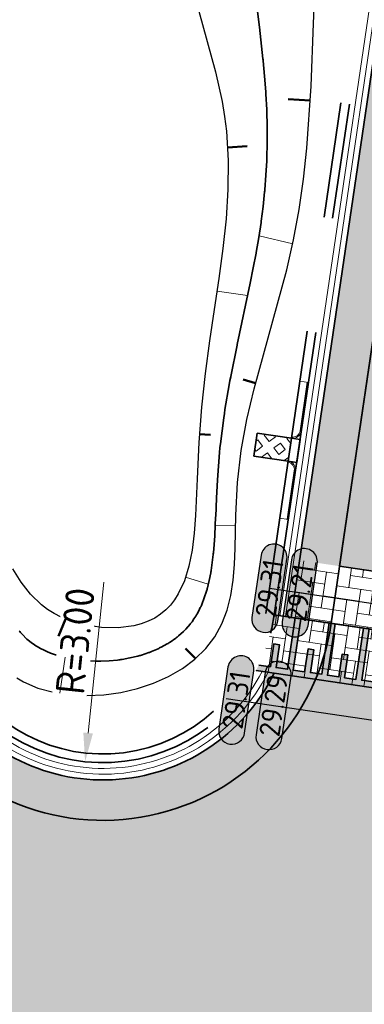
# Model space of a CAD drawing. Header units: metres. Extents: x 199937 to 201628, y 374508 to 375260.
# Tile 124 of 183: x 201254.39 to 201260.37, y 374921.65 to 374938.72. Entities that reach past the tile are written whole.
import ezdxf
from ezdxf.enums import TextEntityAlignment as Align

# ---------------------------------------------------------------- set-up
doc = ezdxf.new("R2010")
doc.units = ezdxf.units.M
doc.linetypes.add('VH-TROTTOIRBAND_130-150', pattern=[15, 5, -2, 2, -2, 2, -2])
for name, color, linetype, lineweight in [('N-WE-GW-ONTGRAVINGSVAK_BODEM-G', 90, 'Continuous', 35), ('N-WE-GW-TALUDARCERING-S', 90, 'Continuous', 25), ('N-WE-GW-TALUDARCERING_KORT-G', 90, 'Continuous', 50), ('N-WE-GW-TALUDARCERING_LANG-G', 90, 'Continuous', 18), ('N-WE-OG-HOOGTELIJN-G', 7, 'Continuous', 25), ('N-WE-OG-WATER_GREPPEL-G', 160, 'Continuous', 25), ('N-WE-VH-DREMPEL-G', 30, 'Continuous', 35), ('N-WE-VH-DWARSHELLING-S', 7, 'Continuous', 25), ('N-WE-VH-GOOT-G', 170, 'Continuous', 35), ('N-WE-VH-KANTOPSLUITING_TROTTOIRBAND_130 150-G', 210, 'VH-TROTTOIRBAND_130-150', 35), ('N-WE-VH-KANTOPSLUITING_TROTTOIRBAND_130 150_250_EINDBAND-S', 210, 'Continuous', 25), ('N-WE-VH-KANTOPSLUITING_TROTTOIRBAND_130 150_250_INRITVERLOOPBAND-G', 210, 'VH-TROTTOIRBAND_130-150', 35), ('N-WE-VH-KANTOPSLUITING_TROTTOIRBAND_130 150_250_INRITVERLOOPBAND-S', 210, 'Continuous', 25), ('N-WE-VH-KANTVERHARDING_STREKLAAG-G', 60, 'Continuous', 18), ('N-WE-VH-VERHARDING_BETONSTRAATSTEEN-G', 252, 'Continuous', 35), ('N-WE-VH-VERHARDING_GRASBETONSTEEN-A', 72, 'Continuous', 18), ('N-WE-VH-VERHARDING_GRASBETONSTEEN-G', 70, 'Continuous', 35), ('N-WE-VW-MARKERING-G', 7, 'Continuous', 35), ('N-WE-VW-MARKERING-V', 7, 'Continuous', 18), ('X-XX-AL-HOOGTELABEL-S', 7, 'Continuous', 25), ('X-XX-AL-M-200', 7, 'Continuous', 18)]:
    doc.layers.add(name, color=color, linetype=linetype, lineweight=lineweight)
doc.layers.add('N-WE-VH-VERHARDING_BETONSTRAATSTEEN_HEIDE-A', color=7, linetype='Continuous', lineweight=0, true_color=0x986657)
doc.layers.add('N-WE-VH-VERHARDING_BETONSTRAATSTEEN_ROOD-A', color=7, linetype='Continuous', lineweight=0, true_color=0xa92c0a)
doc.styles.add('NLCS-ISO-ANNOTATIEF-T18', font='NLCS-ISO.ttf', dxfattribs={"height": 1.8})
doc.styles.add('NLCS-ISO-M200-T25', font='NLCS-ISO.ttf', dxfattribs={"height": 0.5})
doc.dimstyles.new('NLCS-M200-T25-PIJL_L2_H1', dxfattribs={"dimscale": 0.2, "dimtxt": 2.5, "dimasz": 2.5, "dimexe": 2, "dimexo": 2, "dimgap": 0.7, "dimtad": 1, "dimzin": 0, "dimdsep": 46, "dimtxsty": 'NLCS-ISO-M200-T25', "dimcen": 0, "dimdle": 2, "dimclrd": 256, "dimclre": 256, "dimclrt": 256, "dimadec": 1, "dimazin": 0, "dimtfac": 1, "dimtdec": 3, "dimtofl": 0, "dimtmove": 0, "dimatfit": 3, "dimfxl": 2, "dimfxlon": 1, "dimtfillclr": 256, "dimtolj": 1, "dimtzin": 0, "dimlwd": -1, "dimlwe": -1, "dimarcsym": 0})
pattern_1 = [(171.61320391, (201260.9057250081, 374935.7586505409), (-0.2383838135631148, -0.1771246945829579), [0.6299999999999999, -0.21]), (81.61320390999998, (201260.8444658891, 374935.3431420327), (-0.2383838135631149, -0.1771246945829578), [0.6299999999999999, -0.21])]

# ---------------------------------------------------------------- blocks, each defined once
blk = doc.blocks.new('*U283')
h = blk.add_hatch(color=253)
h.dxf.hatch_style = 1
edge = h.paths.add_edge_path()
edge.add_line((2.726055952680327, 1.132202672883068), (-2.726055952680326, 1.132202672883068))
edge.add_arc((-2.726055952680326, 0), 1.132202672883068, 90, 270)
edge.add_line((-2.726055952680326, -1.132202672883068), (2.726055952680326, -1.132202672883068))
edge.add_arc((2.726055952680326, 3.697785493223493e-32), 1.132202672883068, 270, 450)
blk.add_lwpolyline([(2.726055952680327, 1.132202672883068), (-2.726055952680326, 1.132202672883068, 0.9999999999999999), (-2.726055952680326, -1.132202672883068), (2.726055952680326, -1.132202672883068, 0.9999999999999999)], format="xyb", close=True)
at = {"style": 'NLCS-ISO-ANNOTATIEF-T18'}
blk.add_attdef('HGT', text='', height=1.8, dxfattribs=at).set_placement((-0.002853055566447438, -0.0004570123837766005), align=Align.MIDDLE_CENTER)
blk = doc.blocks.new('SVH-TROTTOIRBAND EINDBAND_130 150X250_LINKS_L1000_HD-MM')
at = {"linetype": 'Continuous', "lineweight": 0}
blk.add_line((-850, 20), (0, 20), dxfattribs=at)
blk.add_lwpolyline([(-1000, 0), (0, 0), (0, 150), (-1000, 150)], close=True, dxfattribs=at)
for radius in [150, 130]:
    blk.add_arc((-850, 150), radius, 180, 270, dxfattribs=at)
blk = doc.blocks.new('SVH-TROTTOIRBAND EINDBAND_130 150X250_RECHTS_L1000_HD-MM')
at = {"linetype": 'Continuous', "lineweight": 0}
blk.add_line((850, 20), (0, 20), dxfattribs=at)
blk.add_lwpolyline([(0, 0), (1000, 0), (1000, 150), (0, 150)], close=True, dxfattribs=at)
for radius in [150, 130]:
    blk.add_arc((850, 150), radius, 270, 7.016709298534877e-15, dxfattribs=at)
blk = doc.blocks.new('inlaat Carselispad')
at = {"layer": 'N-WE-VH-VERHARDING_GRASBETONSTEEN-A'}
h = blk.add_hatch(dxfattribs=at)
h.set_pattern_fill('AVH-GRASBETONSTEEN_02-SO', color=256, scale=0.2, angle=90, pattern_type=2)
h.set_pattern_definition([(135, (-131.7613803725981, 89.6340235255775), (-0.1979898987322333, -0.1979898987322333), [0.14, -0.14]), (225, (-131.7613803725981, 89.6340235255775), (0.1979898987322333, -0.1979898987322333), [0.14, -0.14]), (135, (-131.860374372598, 89.53502952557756), (-0.1979898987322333, -0.1979898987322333), [0.14, -0.14]), (225, (-131.860374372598, 89.73301752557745), (0.1979898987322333, -0.1979898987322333), [0.14, -0.14])])
h.paths.add_polyline_path([(-0.19999999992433, 0.6000000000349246), (-0.19999999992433, 0), (0.2000000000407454, 0), (0.2000000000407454, 0.6000000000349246)])
at = {"layer": 'N-WE-VH-KANTOPSLUITING_TROTTOIRBAND_130 150_250_INRITVERLOOPBAND-G'}
blk.add_lwpolyline([(0.1999999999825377, 0), (0.1999999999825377, -0.1500000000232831), (-0.2000000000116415, -0.1500000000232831), (-0.1999999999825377, 0)], close=True, dxfattribs=at)
at = {"layer": 'N-WE-VH-VERHARDING_GRASBETONSTEEN-G'}
blk.add_lwpolyline([(0.2000000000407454, 0.6000000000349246), (0.2000000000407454, 0), (-0.19999999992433, 0), (-0.19999999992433, 0.6000000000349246)], close=True, dxfattribs=at)
at = {"layer": 'N-WE-VH-KANTOPSLUITING_TROTTOIRBAND_130 150_250_EINDBAND-S', "xscale": 0.001, "yscale": 0.001, "zscale": 0.001}
for name, p in [('SVH-TROTTOIRBAND EINDBAND_130 150X250_RECHTS_L1000_HD-MM', (-1.199999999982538, -0.1500000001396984)), ('SVH-TROTTOIRBAND EINDBAND_130 150X250_LINKS_L1000_HD-MM', (1.199999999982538, -0.1500000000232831))]:
    blk.add_blockref(name, p, dxfattribs=at)
blk = doc.blocks.new('*U414')
blk.add_solid([(0, 0), (2.100000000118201, 0.25), (4.200000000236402, 0)])
blk = doc.blocks.new('*U415')
blk.add_solid([(0, 0), (0, -0.25), (4.200000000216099, 0)])
blk = doc.blocks.new('*D534')
at = {"layer": 'Defpoints', "color": 0, "transparency": 16777216}
for p in [(201255.651380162, 374928.915179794), (201262.8869849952, 374925.502552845)]:
    blk.add_point(p, dxfattribs=at)
at = {"layer": 'X-XX-AL-M-200', "transparency": 16777216}
blk.add_line((201265.7179153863, 374924.1673625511), (201263.3392102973, 374925.2892636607), dxfattribs=at)
blk.add_solid([(201263.3747584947, 374925.3646345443), (201263.3036621, 374925.213892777), (201262.8869849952, 374925.502552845)], dxfattribs=at)
at = {"layer": 'X-XX-AL-M-200', "transparency": 16777216, "insert": (201264.9210410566, 374924.9744042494), "char_height": 0.5, "attachment_point": 5, "rotation": 334.7493900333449, "style": 'NLCS-ISO-M200-T25', "bg_fill": 3, "box_fill_scale": 1.1, "bg_fill_color": 256, "bg_fill_true_color": 13158600, "bg_fill_transparency": 0}
blk.add_mtext('\\A1;R=8.00', dxfattribs=at)
blk = doc.blocks.new('*D535')
at = {"layer": 'Defpoints', "color": 0, "transparency": 16777216}
blk.add_point((201255.5290197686, 374925.8531640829), dxfattribs=at)
at = {"layer": 'X-XX-AL-M-200', "transparency": 16777216}
blk.add_line((201255.8555475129, 374928.9660854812), (201255.5811807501, 374926.3504358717), dxfattribs=at)
blk.add_solid([(201255.4983021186, 374926.3591293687), (201255.6640593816, 374926.3417423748), (201255.5290197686, 374925.8531640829)], dxfattribs=at)
at = {"layer": 'X-XX-AL-M-200', "transparency": 16777216, "insert": (201255.3565726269, 374927.9475821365), "char_height": 0.5, "attachment_point": 5, "rotation": 84.01189663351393, "style": 'NLCS-ISO-M200-T25', "bg_fill": 3, "box_fill_scale": 1.1, "bg_fill_color": 256, "bg_fill_true_color": 13158600, "bg_fill_transparency": 0}
blk.add_mtext('\\A1;R=3.00', dxfattribs=at)
at = {"layer": 'Defpoints', "color": 0, "transparency": 16777216}
blk.add_point((201255.8419856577, 374928.836794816), dxfattribs=at)
blk = doc.blocks.new('*U899')
at = {"layer": 'N-WE-GW-TALUDARCERING_KORT-G'}
for p, q in [((201257.9976789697, 374936.5006075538), (201258.341923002, 374936.5220694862)), ((201257.5105017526, 374931.5319139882), (201257.7020671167, 374931.5168746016)), ((201255.1909194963, 374928.3269015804), (201255.0671738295, 374928.030040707))]:
    blk.add_line(p, q, dxfattribs=at)
at = {"layer": 'N-WE-GW-TALUDARCERING_LANG-G'}
for p, q in [((201257.8180526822, 374934.0121100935), (201258.3480414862, 374933.9333578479)), ((201257.270187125, 374929.0512614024), (201257.6659499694, 374928.929405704))]:
    blk.add_line(p, q, dxfattribs=at)
blk = doc.blocks.new('*U900')
at = {"layer": 'N-WE-GW-TALUDARCERING_KORT-G'}
for p, q in [((201259.431472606, 374937.3118212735), (201259.0503631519, 374937.3380440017)), ((201258.4874993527, 374932.4171806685), (201258.272204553, 374932.4762764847)), ((201257.4415374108, 374927.6395202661), (201257.2705141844, 374927.816732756))]:
    blk.add_line(p, q, dxfattribs=at)
at = {"layer": 'N-WE-GW-TALUDARCERING_LANG-G'}
for p, q in [((201259.1308524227, 374934.8326542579), (201258.5462824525, 374934.9676126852)), ((201258.138794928, 374929.9488367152), (201257.7869852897, 374929.955728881)), ((201255.0887577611, 374927.0391341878), (201255.1844288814, 374927.6642134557))]:
    blk.add_line(p, q, dxfattribs=at)

msp = doc.modelspace()

# ---------------------------------------------------------------- hatches: boundary and pattern name
at = {"layer": 'N-WE-VH-VERHARDING_BETONSTRAATSTEEN_HEIDE-A', "true_color": 0x986657}
h = msp.add_hatch(dxfattribs=at)
h.set_pattern_fill('AVH-HEI_BSS_KEIFRMT_KEPER-SO', color=25, scale=2, angle=171.61320391, pattern_type=2)
h.set_pattern_definition(pattern_1)
edge = h.paths.add_edge_path()
edge.add_line((201261.5832769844, 374940.3543518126), (201264.8984618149, 374962.8405959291))
edge.add_arc((201233.2737489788, 374966.7698571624), 31.86787655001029, 352.917493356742, 365.2820848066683)
edge.add_line((201265.0062996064, 374969.7035896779), (201264.6519668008, 374972.7267834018))
edge.add_arc((201297.0322288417, 374977.2182758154), 32.69028714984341, 171.8596574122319, 187.8971524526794, ccw=False)
edge.add_line((201264.671322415, 374981.8471643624), (201266.0522237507, 374991.402735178))
edge.add_line((201266.0522237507, 374991.402735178), (201265.3594205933, 374991.5028540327))
edge.add_line((201265.3594205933, 374991.5028540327), (201263.9784473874, 374981.946785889))
edge.add_arc((201297.0322288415, 374977.2182758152), 33.3902871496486, 171.8587859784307, 187.8843771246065)
edge.add_line((201263.9575832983, 374972.6379812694), (201264.3100554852, 374969.6306624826))
edge.add_arc((201233.2737489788, 374966.7698571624), 31.16787655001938, -7.067940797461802, 5.266419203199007, ccw=False)
edge.add_line((201264.2047790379, 374962.9347680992), (201260.8918925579, 374940.4641132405))
edge.add_line((201260.8918925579, 374940.4641132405), (201259.2525504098, 374929.3447791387))
edge.add_line((201259.2525504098, 374929.3447791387), (201259.9450645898, 374929.2426806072))
edge.add_line((201259.9450645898, 374929.2426806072), (201261.5832769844, 374940.3543518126))
h = msp.add_hatch(dxfattribs=at)
h.set_pattern_fill('AVH-HEI_BSS_KEIFRMT_KEPER-SO', color=25, scale=2, angle=171.61320391, pattern_type=2)
h.set_pattern_definition(pattern_1)
h.paths.add_polyline_path([(201263.407635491, 374928.7321879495), (201259.2525504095, 374929.3447791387), (201259.1066953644, 374928.3554731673), (201263.2617804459, 374927.7428819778)])
at = {"layer": 'N-WE-VH-VERHARDING_BETONSTRAATSTEEN_ROOD-A'}
h = msp.add_hatch(dxfattribs=at)
h.set_pattern_fill('AVH-ROO_BSS_KEIFRMT_KEPER-SO', color=36, scale=2, angle=126.61320391, pattern_type=2)
h.set_pattern_definition([(126.61320391, (0, 0), (-0.2938088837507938, 0.04331673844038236), [0.6299999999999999, -0.21]), (36.61320391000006, (-0.3371256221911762, -0.2504921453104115), (-0.2938088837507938, 0.04331673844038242), [0.6299999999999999, -0.21])])
edge = h.paths.add_edge_path()
edge.add_arc((201233.2737489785, 374966.7698571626), 34.66787655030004, 352.8637110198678, 365.3399278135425)
edge.add_line((201267.7911699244, 374969.9962042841), (201267.429405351, 374973.0828064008))
edge.add_arc((201297.0322288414, 374977.2182758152), 29.89028714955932, 171.8634440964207, 187.9526659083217, ccw=False)
edge.add_line((201267.4428305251, 374981.4487336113), (201268.8234363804, 374991.0022597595))
edge.add_line((201268.8234363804, 374991.0022597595), (201266.0522237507, 374991.402735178))
edge.add_line((201266.0522237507, 374991.402735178), (201264.671322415, 374981.8471643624))
edge.add_arc((201297.0322288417, 374977.2182758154), 32.69028714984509, 171.8596574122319, 187.8971524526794)
edge.add_line((201264.6519668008, 374972.7267834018), (201265.0062996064, 374969.7035896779))
edge.add_arc((201233.2737489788, 374966.7698571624), 31.86787655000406, -7.082506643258, 5.282084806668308, ccw=False)
edge.add_line((201264.8984618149, 374962.8405959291), (201261.5832769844, 374940.3543518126))
edge.add_line((201261.5832769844, 374940.3543518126), (201259.9450645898, 374929.2426806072))
edge.add_line((201259.9450645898, 374929.2426806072), (201262.7151213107, 374928.834286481))
edge.add_line((201262.7151213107, 374928.834286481), (201267.6730692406, 374962.4630683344))
h = msp.add_hatch(dxfattribs=at)
h.set_pattern_fill('AVH-ROO_BSS_KEIFRMT_KEPER-SO', color=36, scale=2, angle=171.67, pattern_type=2)
h.set_pattern_definition([(171.67, (201109.114271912, 374903.0265801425), (-0.2382081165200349, -0.1773609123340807), [0.63, -0.21]), (81.66999999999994, (201109.0534247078, 374902.6110111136), (-0.238208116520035, -0.1773609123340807), [0.6299999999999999, -0.21])])
edge = h.paths.add_edge_path()
edge.add_arc((201255.8419856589, 374928.8367948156), 2.99999999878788, 332.1419832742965, 351.613339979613)
edge.add_line((201258.8099046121, 374928.3992367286), (201263.558450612, 374927.6993521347))
edge.add_arc((201255.6513801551, 374928.9151797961), 8.000000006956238, 344.0732082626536, 351.2584014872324, ccw=False)
edge.add_line((201263.3442849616, 374926.7199085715), (201258.4943104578, 374927.4349484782))
h = msp.add_hatch(dxfattribs=at)
h.set_pattern_fill('AVH-ROO_BSS_KEIFRMT_KEPER-SO', color=36, scale=2, angle=29.03117997, pattern_type=2)
h.set_pattern_definition([(29.03117997, (0, 0), (0.08170474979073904, 0.2855246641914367), [0.63, -0.21]), (299.03117997, (-0.2038199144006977, 0.3672294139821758), (0.08170474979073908, 0.2855246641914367), [0.63, -0.21])])
edge = h.paths.add_edge_path()
edge.add_line((201263.0447961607, 374926.7640627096), (201258.8073366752, 374927.3887984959))
edge.add_arc((201255.8419856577, 374928.836794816), 3.29999999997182, 211.7040694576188, 333.9735025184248, ccw=False)
edge.add_line((201253.0344321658, 374927.1025389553), (201252.3157756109, 374928.2659582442))
edge.add_line((201252.3157756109, 374928.2659582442), (201248.7425257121, 374926.0587235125))
edge.add_line((201248.7425257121, 374926.0587235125), (201252.185842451, 374920.4844042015))
edge.add_arc((201251.0798365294, 374919.8012124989), 1.300000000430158, -58.65788527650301, 31.704069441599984, ccw=False)
edge.add_line((201251.756027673, 374918.6909127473), (201254.351608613, 374914.4289922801))
edge.add_line((201254.351608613, 374914.4289922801), (201254.3700697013, 374914.440235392))
edge.add_arc((201257.6469960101, 374909.0595519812), 6.300000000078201, 74.03117997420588, 121.3421147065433, ccw=False)
edge.add_line((201259.3802154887, 374915.1164447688), (201272.7674762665, 374911.2855925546))
edge.add_arc((201271.0342567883, 374905.2286997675), 6.29999999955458, 31.49787584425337, 74.03117997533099, ccw=False)
edge.add_line((201276.406011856, 374908.5202415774), (201279.4654290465, 374903.5273109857))
edge.add_line((201279.4654290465, 374903.5273109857), (201281.4909110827, 374904.7684246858))
edge.add_arc((201283.4520280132, 374905.9700986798), 2.300000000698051, 121.5259274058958, 211.4978758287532, ccw=False)
edge.add_line((201282.2493940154, 374907.9306270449), (201287.1789282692, 374910.9545187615))
edge.add_line((201287.1789282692, 374910.9545187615), (201284.5796624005, 374915.1918299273))
edge.add_arc((201281.2854910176, 374920.56197284), 6.300000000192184, 253.4236169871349, 301.52592738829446, ccw=False)
edge.add_line((201279.4881430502, 374914.5237992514), (201263.5873717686, 374919.2568892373))
edge.add_arc((201264.5288397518, 374922.4197420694), 3.300000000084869, 143.5464036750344, 253.4236169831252, ccw=False)
edge.add_arc((201255.6505560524, 374928.9154058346), 7.700848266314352, 323.9222265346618, 343.7777241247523)
at = {"layer": 'N-WE-VW-MARKERING-V'}
h = msp.add_hatch(color=256, dxfattribs=at)
h.dxf.hatch_style = 1
edge = h.paths.add_edge_path()
edge.add_arc((201255.8419857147, 374928.8367947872), 2.999999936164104, 332.1419832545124, 334.1568324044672)
edge.add_line((201258.5419574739, 374927.5290669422), (201258.7441530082, 374927.4992047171))
edge.add_line((201258.7441530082, 374927.4992047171), (201258.8024785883, 374927.8949295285))
edge.add_line((201258.8024785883, 374927.8949295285), (201258.9014097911, 374927.8803481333))
edge.add_line((201258.9014097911, 374927.8803481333), (201258.8430842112, 374927.4846233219))
edge.add_line((201258.8430842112, 374927.4846233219), (201259.0409466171, 374927.4554605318))
edge.add_line((201259.0409466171, 374927.4554605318), (201259.1721791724, 374928.3458413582))
edge.add_line((201259.1721791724, 374928.3458413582), (201259.2711103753, 374928.3312599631))
edge.add_line((201259.2711103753, 374928.3312599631), (201259.13987782, 374927.4408791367))
edge.add_line((201259.13987782, 374927.4408791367), (201259.337740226, 374927.4117163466))
edge.add_line((201259.337740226, 374927.4117163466), (201259.396065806, 374927.8074411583))
edge.add_line((201259.396065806, 374927.8074411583), (201259.494997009, 374927.7928597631))
edge.add_line((201259.494997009, 374927.7928597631), (201259.4366714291, 374927.3971349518))
edge.add_line((201259.4366714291, 374927.3971349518), (201259.6345338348, 374927.3679721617))
edge.add_line((201259.6345338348, 374927.3679721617), (201259.7657663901, 374928.2583529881))
edge.add_line((201259.7657663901, 374928.2583529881), (201259.8646975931, 374928.2437715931))
edge.add_line((201259.8646975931, 374928.2437715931), (201259.7334650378, 374927.3533907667))
edge.add_line((201259.7334650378, 374927.3533907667), (201259.9313274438, 374927.324227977))
edge.add_line((201259.9313274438, 374927.324227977), (201259.9896530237, 374927.7199527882))
edge.add_line((201259.9896530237, 374927.7199527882), (201260.0885842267, 374927.7053713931))
edge.add_line((201260.0885842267, 374927.7053713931), (201260.0302586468, 374927.3096465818))
edge.add_line((201260.0302586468, 374927.3096465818), (201260.2281210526, 374927.2804837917))
edge.add_line((201260.2281210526, 374927.2804837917), (201260.3593536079, 374928.1708646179))
edge.add_line((201260.3593536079, 374928.1708646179), (201260.4582848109, 374928.1562832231))
edge.add_line((201260.4582848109, 374928.1562832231), (201260.3270522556, 374927.2659023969))
edge.add_line((201260.3270522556, 374927.2659023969), (201260.5249146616, 374927.2367396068))
edge.add_line((201260.5249146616, 374927.2367396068), (201260.5832402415, 374927.6324644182))
edge.add_line((201260.5832402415, 374927.6324644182), (201260.6821714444, 374927.6178830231))
edge.add_line((201260.6821714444, 374927.6178830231), (201260.6238458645, 374927.2221582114))
edge.add_line((201260.6238458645, 374927.2221582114), (201260.8217082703, 374927.1929954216))
edge.add_line((201260.8217082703, 374927.1929954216), (201260.9529408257, 374928.0833762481))
edge.add_line((201260.9529408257, 374928.0833762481), (201261.0518720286, 374928.0687948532))
edge.add_line((201261.0518720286, 374928.0687948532), (201260.9206394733, 374927.1784140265))
edge.add_line((201260.9206394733, 374927.1784140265), (201261.1185018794, 374927.1492512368))
edge.add_line((201261.1185018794, 374927.1492512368), (201261.1768274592, 374927.5449760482))
edge.add_line((201261.1768274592, 374927.5449760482), (201261.2757586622, 374927.5303946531))
edge.add_line((201261.2757586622, 374927.5303946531), (201261.2174330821, 374927.1346698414))
edge.add_line((201261.2174330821, 374927.1346698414), (201261.4152954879, 374927.1055070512))
edge.add_line((201261.4152954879, 374927.1055070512), (201261.5465280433, 374927.9958878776))
edge.add_line((201261.5465280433, 374927.9958878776), (201261.6454592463, 374927.9813064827))
edge.add_line((201261.6454592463, 374927.9813064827), (201261.5142266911, 374927.0909256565))
edge.add_line((201261.5142266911, 374927.0909256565), (201261.712089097, 374927.0617628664))
edge.add_line((201261.712089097, 374927.0617628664), (201261.770414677, 374927.457487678))
edge.add_line((201261.770414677, 374927.457487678), (201261.8693458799, 374927.442906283))
edge.add_line((201261.8693458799, 374927.442906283), (201261.8110202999, 374927.0471814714))
edge.add_line((201261.8110202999, 374927.0471814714), (201262.0088827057, 374927.0180186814))
edge.add_line((201262.0088827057, 374927.0180186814), (201262.1401152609, 374927.9083995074))
edge.add_line((201262.1401152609, 374927.9083995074), (201262.2390464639, 374927.8938181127))
edge.add_line((201262.2390464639, 374927.8938181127), (201262.1078139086, 374927.0034372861))
edge.add_line((201262.1078139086, 374927.0034372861), (201262.3056763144, 374926.9742744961))
edge.add_line((201262.3056763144, 374926.9742744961), (201262.3640018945, 374927.3699993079))
edge.add_line((201262.3640018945, 374927.3699993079), (201262.4629330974, 374927.3554179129))
edge.add_line((201262.4629330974, 374927.3554179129), (201262.4046075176, 374926.9596931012))
edge.add_line((201262.4046075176, 374926.9596931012), (201262.6024699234, 374926.9305303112))
edge.add_line((201262.6024699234, 374926.9305303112), (201262.7337024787, 374927.8209111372))
edge.add_line((201262.7337024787, 374927.8209111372), (201262.8326336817, 374927.8063297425))
edge.add_line((201262.8326336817, 374927.8063297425), (201262.7014011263, 374926.9159489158))
edge.add_line((201262.7014011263, 374926.9159489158), (201262.8992635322, 374926.8867861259))
edge.add_line((201262.8992635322, 374926.8867861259), (201262.9575891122, 374927.2825109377))
edge.add_line((201262.9575891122, 374927.2825109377), (201263.0565203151, 374927.2679295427))
edge.add_line((201263.0565203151, 374927.2679295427), (201262.998194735, 374926.8722047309))
edge.add_line((201262.998194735, 374926.8722047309), (201263.1960571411, 374926.8430419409))
edge.add_line((201263.1960571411, 374926.8430419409), (201263.3272896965, 374927.733422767))
edge.add_line((201263.3272896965, 374927.733422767), (201263.4262208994, 374927.7188413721))
edge.add_line((201263.4262208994, 374927.7188413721), (201263.294988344, 374926.8284605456))
edge.add_line((201263.294988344, 374926.8284605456), (201263.3713855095, 374926.8172004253))
edge.add_arc((201255.651379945, 374928.9151798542), 8.000000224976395, 344.07320827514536, 344.7965419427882, ccw=False)
edge.add_line((201263.3442849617, 374926.7199085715), (201258.4943104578, 374927.4349484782))

# ---------------------------------------------------------------- linework, layer by layer
at = {"layer": 'N-WE-GW-ONTGRAVINGSVAK_BODEM-G'}
msp.add_lwpolyline([(201254.3853053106, 374928.1221130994), (201254.396682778, 374928.1080142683), (201254.4083778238, 374928.093955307), (201254.454759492, 374928.0452362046), (201254.5016472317, 374927.997185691), (201254.5206302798, 374927.9781412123), (201254.540358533, 374927.9595053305), (201254.5934886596, 374927.9173783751), (201254.648385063, 374927.8780499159), (201254.6717346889, 374927.8628515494), (201254.6955170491, 374927.8481910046), (201254.7561560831, 374927.8153040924), (201254.8185256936, 374927.7857697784), (201254.8424044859, 374927.7747588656), (201254.8664824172, 374927.7642461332), (201254.9316674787, 374927.7372439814), (201254.9984834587, 374927.7141543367), (201255.0152456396, 374927.708491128), (201255.0320507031, 374927.7030710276), (201255.0489048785, 374927.697891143), (201255.0658144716, 374927.6929489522), (201255.2063542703, 374927.6589018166), (201255.3480335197, 374927.6287528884), (201255.368877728, 374927.6254480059), (201255.3896667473, 374927.6225124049), (201255.410412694, 374927.6199409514), (201255.4311275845, 374927.6177293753), (201255.5769942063, 374927.6043688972), (201255.7237622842, 374927.5970258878), (201255.7434684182, 374927.5962045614), (201255.7631045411, 374927.5957141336), (201255.7826818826, 374927.5955518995), (201255.8022129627, 374927.5958092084), (201255.9467202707, 374927.6048224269), (201256.0912588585, 374927.6158881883), (201256.1113976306, 374927.6182452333), (201256.1313767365, 374927.620949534), (201256.151210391, 374927.6239992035), (201256.170912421, 374927.6273932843), (201256.3076787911, 374927.653139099), (201256.4437293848, 374927.6844036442), (201256.4597645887, 374927.6882192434), (201256.4756784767, 374927.6922670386), (201256.4914793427, 374927.6965473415), (201256.5071752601, 374927.7010609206), (201256.5704653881, 374927.7223236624), (201256.6335506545, 374927.7443797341), (201256.6450836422, 374927.7484885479), (201256.6565380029, 374927.7527225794), (201256.6679172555, 374927.7570824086), (201256.6792248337, 374927.7615687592), (201256.7389239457, 374927.7856641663), (201256.7975420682, 374927.8127462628), (201256.809803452, 374927.8185577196), (201256.8219491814, 374927.8245146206), (201256.8339841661, 374927.8306182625), (201256.8459131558, 374927.836870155), (201256.9006848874, 374927.8660443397), (201256.9550694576, 374927.8960113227), (201256.9675491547, 374927.9037357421), (201256.9798712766, 374927.9116157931), (201256.9920420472, 374927.9196538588), (201257.004067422, 374927.9278526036), (201257.1028505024, 374927.9962721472), (201257.1147127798, 374928.0046188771), (201257.1259915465, 374928.0137470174), (201257.1370023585, 374928.0231510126), (201257.147846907, 374928.0326943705), (201257.2358339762, 374928.1112884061), (201257.246060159, 374928.1205552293), (201257.2561422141, 374928.1299576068), (201257.2659485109, 374928.1396376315), (201257.2750375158, 374928.1500046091), (201257.3518858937, 374928.2389342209), (201257.3601444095, 374928.2486215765), (201257.3682592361, 374928.2584031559), (201257.3762336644, 374928.2682822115), (201257.3840707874, 374928.2782621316), (201257.4166394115, 374928.3278372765), (201257.4491760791, 374928.377437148), (201257.455363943, 374928.3869972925), (201257.4614194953, 374928.3966092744), (201257.4673451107, 374928.4062757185), (201257.473143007, 374928.4159993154), (201257.5011889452, 374928.4694355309), (201257.5280065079, 374928.5236427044), (201257.5342640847, 374928.5365477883), (201257.5402915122, 374928.549497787), (201257.5460934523, 374928.5624987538), (201257.5516741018, 374928.5755568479), (201257.5952731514, 374928.6930379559), (201257.6367986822, 374928.8114788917), (201257.6410296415, 374928.8252338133), (201257.6448082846, 374928.8390569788), (201257.6483340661, 374928.8528661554), (201257.6516114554, 374928.8666690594), (201257.6812407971, 374928.9963090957), (201257.7083244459, 374929.126732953), (201257.7101568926, 374929.1364727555), (201257.711861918, 374929.1462002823), (201257.713440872, 374929.1559185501), (201257.7148949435, 374929.1656305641), (201257.7347400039, 374929.3051037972), (201257.7517901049, 374929.4451409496), (201257.7532863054, 374929.4584142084), (201257.754541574, 374929.4716692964), (201257.7665611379, 374929.6192716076), (201257.7774671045, 374929.7670169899), (201257.7780571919, 374929.7757353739), (201257.7785400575, 374929.7844469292), (201257.7940190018, 374930.0983830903), (201257.7942184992, 374930.1049494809), (201257.8081892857, 374930.4223351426), (201257.8232156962, 374930.7396773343), (201257.8616313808, 374931.2140897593), (201257.8680348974, 374931.2931584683), (201257.8721355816, 374931.3326558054), (201257.8756677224, 374931.3642433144), (201257.8758501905, 374931.3657706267), (201257.9343299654, 374931.8132397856), (201257.9447202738, 374931.8890444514), (201257.9552531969, 374931.957175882), (201257.9554646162, 374931.9584861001), (201258.0291142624, 374932.3873959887), (201258.0423347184, 374932.4600098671), (201258.0548752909, 374932.5252903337), (201258.0556536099, 374932.5292244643), (201258.1671397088, 374933.0748614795), (201258.1687832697, 374933.0827839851), (201258.3936754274, 374934.149889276), (201258.4470498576, 374934.4118718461), (201258.4966211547, 374934.6706442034), (201258.4980658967, 374934.6785619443), (201258.542294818, 374934.9414717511), (201258.5812525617, 374935.1968592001), (201258.5830379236, 374935.2096215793), (201258.5846909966, 374935.2224217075), (201258.6160234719, 374935.4755437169), (201258.6431040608, 374935.7289391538), (201258.6448228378, 374935.7469032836), (201258.6462904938, 374935.7649300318), (201258.6650872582, 374936.0179144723), (201258.6797842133, 374936.2709301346), (201258.6809131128, 374936.2943090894), (201258.6816359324, 374936.3177864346), (201258.6867543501, 374936.5727922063), (201258.6875737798, 374936.8275299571), (201258.6874845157, 374936.8486836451), (201258.6870793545, 374936.8699097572), (201258.6802347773, 374937.1280069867), (201258.6797302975, 374937.143837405), (201258.6790544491, 374937.1597155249), (201258.6665218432, 374937.4212831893), (201258.6652789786, 374937.4438040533), (201258.6637007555, 374937.4664339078), (201258.6413452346, 374937.7337422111), (201258.6170780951, 374938.0006181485), (201258.6153343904, 374938.0187287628), (201258.6133899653, 374938.0369025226), (201258.5519761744, 374938.5835272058), (201258.5208465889, 374938.8582357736)], dxfattribs=at)
at = {"layer": 'N-WE-OG-HOOGTELIJN-G'}
for points in [[(201258.7262463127, 374928.8602173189), (201268.4779015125, 374927.4225143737)], [(201257.9771395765, 374926.949040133), (201269.8666959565, 374925.1961428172)]]:
    msp.add_lwpolyline(points, dxfattribs=at)
at = {"layer": 'N-WE-OG-WATER_GREPPEL-G'}
for points in [[(201254.3454359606, 374927.3046203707), (201254.4597486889, 374927.2382828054), (201254.7081673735, 374927.1309046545), (201254.9779543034, 374927.0560931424), (201255.2630822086, 374927.0124530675), (201255.5575238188, 374926.9985892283), (201255.8552518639, 374927.0131064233), (201256.1503826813, 374927.0546429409), (201256.4382121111, 374927.1221121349), (201256.714614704, 374927.2145623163), (201256.975469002, 374927.3310427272), (201257.2166535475, 374927.4706026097), (201257.4340468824, 374927.6322912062), (201257.6235275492, 374927.8151577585), (201257.7809740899, 374928.0182515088), (201257.9031256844, 374928.240472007), (201257.99271293, 374928.4796767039), (201258.0550138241, 374928.7332799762), (201258.0953157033, 374928.9986945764), (201258.1189059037, 374929.2733332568), (201258.1310717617, 374929.55460877), (201258.1422797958, 374930.1267213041), (201258.1707382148, 374930.6945666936), (201258.2376292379, 374931.2472604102), (201258.3366580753, 374931.7866873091), (201258.4596218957, 374932.3156189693), (201259.0267703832, 374934.3818247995), (201259.1463666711, 374934.8998539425), (201259.242768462, 374935.4233895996), (201259.3176771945, 374935.9522251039), (201259.3746236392, 374936.4856037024), (201259.4487527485, 374937.5629631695), (201259.493401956, 374938.6494139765), (201259.5368174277, 374939.7389020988)], [(201257.5033923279, 374938.8642389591), (201257.647030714, 374938.3369920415), (201257.7890493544, 374937.8133363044), (201257.9062590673, 374937.2951172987), (201257.948838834, 374937.0385359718), (201257.9800470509, 374936.7834191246), (201258.011681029, 374936.2760180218), (201258.0078259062, 374935.7697922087), (201257.9751466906, 374935.2616198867), (201257.9203083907, 374934.748379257), (201257.8499760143, 374934.2269485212), (201257.7708145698, 374933.6942058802), (201257.6894890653, 374933.1470295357), (201257.6126645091, 374932.5822976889), (201257.5470059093, 374931.9968885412), (201257.499178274, 374931.3876802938), (201257.4730874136, 374930.7540954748), (201257.4469447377, 374930.1192500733), (201257.4226859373, 374929.8125980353), (201257.3849845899, 374929.5191486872), (201257.3293525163, 374929.2434187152), (201257.2513015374, 374928.9899248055), (201257.1463434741, 374928.7631836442), (201257.0823717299, 374928.6612568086), (201257.0099901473, 374928.5677119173), (201256.9286377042, 374928.4831135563), (201256.837753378, 374928.4080263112), (201256.7367761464, 374928.3430147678), (201256.6253190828, 374928.2885849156), (201256.5043283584, 374928.2447940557), (201256.3753663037, 374928.2114921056), (201256.0997908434, 374928.1757501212), (201255.8111179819, 374928.1801493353), (201255.5218729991, 374928.2234801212), (201255.2445811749, 374928.3045328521), (201255.1143318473, 374928.3588269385), (201254.9917611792, 374928.4220966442), (201254.8777432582, 374928.4940592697), (201254.7718795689, 374928.5741901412), (201254.58246694, 374928.7567526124), (201254.4192274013, 374928.9653760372), (201254.2778650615, 374929.195652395)]]:
    msp.add_lwpolyline(points, dxfattribs=at)
at = {"layer": 'N-WE-VH-DREMPEL-G'}
for points in [[(201258.809903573, 374928.3992296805), (201263.5584192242, 374927.6991480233)], [(201258.4943104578, 374927.4349484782), (201263.3442849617, 374926.7199085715)]]:
    msp.add_lwpolyline(points, dxfattribs=at)
at = {"layer": 'N-WE-VH-GOOT-G'}
for points in [[(201262.3185787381, 374999.1970733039), (201262.6800545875, 374999.0248083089, -0.3285049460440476), (201265.6454744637, 374993.4822916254), (201263.9784473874, 374981.946785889, 0.07003902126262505), (201263.9575832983, 374972.6379812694), (201264.3100554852, 374969.6306624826, -0.05387081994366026), (201264.2047790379, 374962.9347680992), (201259.1066953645, 374928.355473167)], [(201258.8073366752, 374927.3887984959, -0.5906296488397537), (201253.0344321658, 374927.1025389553), (201252.3157756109, 374928.2659582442)]]:
    msp.add_lwpolyline(points, format="xyb", dxfattribs=at)
at = {"layer": 'N-WE-VH-KANTOPSLUITING_TROTTOIRBAND_130 150-G'}
for points in [[(201262.4723311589, 374998.7915688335), (201262.5509929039, 374998.75398903, -0.3285049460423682), (201265.3485588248, 374993.525199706), (201263.6815011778, 374981.9894824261, 0.07001715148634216), (201263.6599876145, 374972.5999467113), (201264.0116617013, 374969.5994373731, -0.05381275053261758), (201263.9074824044, 374962.9751003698), (201258.8099035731, 374928.3992296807, -0.6996168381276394), (201253.2896643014, 374927.2601985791), (201242.6150145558, 374944.5411839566, -0.2159297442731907), (201241.9829038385, 374949.4521193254, 0.02708224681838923), (201243.046844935, 374953.7408910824, 0.003403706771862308), (201244.5493603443, 374961.1504445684, 0.002224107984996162), (201246.1397924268, 374969.6428906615), (201247.0313489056, 374975.1977066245, 0.3984625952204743), (201233.4556204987, 374995.0746979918)], [(201262.4076702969, 374998.6562212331), (201262.4863320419, 374998.6186414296, -0.3285049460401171), (201265.2001010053, 374993.5466537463), (201263.533028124, 374982.0108310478, 0.07000632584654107), (201263.5111891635, 374972.5809346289), (201263.8624640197, 374969.583831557, -0.05378339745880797), (201263.7588331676, 374962.9952602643), (201258.6615076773, 374928.4211079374, -0.6996168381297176), (201253.4172803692, 374927.3390283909), (201242.7426306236, 374944.6200137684, -0.215929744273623), (201242.1263226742, 374949.408175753, 0.02707406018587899), (201243.1939214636, 374953.7113904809, 0.003403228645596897), (201244.6966208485, 374961.1219065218, 0.002224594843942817), (201246.2876409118, 374969.6175246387), (201247.1794533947, 374975.1739356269, 0.3984625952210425), (201233.4873616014, 374995.2213012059, 0.3984625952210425)]]:
    msp.add_lwpolyline(points, format="xyb", dxfattribs=at)
at = {"layer": 'N-WE-VH-KANTVERHARDING_STREKLAAG-G'}
for points in [[(201262.2755581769, 374999.1068002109), (201262.6370340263, 374998.9345352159, -0.3285049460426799), (201265.546502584, 374993.4965943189), (201263.8794653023, 374981.9610179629, 0.07003169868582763), (201263.8583849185, 374972.6253015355), (201264.2105911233, 374969.6202521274, -0.05385155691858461), (201264.1056804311, 374962.9482140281), (201259.0077647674, 374928.3700586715)], [(201262.2325376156, 374999.0165271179), (201262.5940134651, 374998.8442621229, -0.3285049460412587), (201265.4475307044, 374993.5108970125), (201263.7804832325, 374981.9752501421, 0.07002440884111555), (201263.7591863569, 374972.6126233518), (201264.111126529, 374969.6098437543, -0.05383220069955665), (201264.0065815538, 374962.9616581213), (201258.9088341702, 374928.3846441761)], [(201258.7033604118, 374927.4041278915, -0.5872783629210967), (201253.1195095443, 374927.1550921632), (201252.4008529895, 374928.3185114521)], [(201258.599031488, 374927.4195092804, -0.5837095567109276), (201253.2045869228, 374927.2076453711), (201252.485930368, 374928.37106466)]]:
    msp.add_lwpolyline(points, format="xyb", dxfattribs=at)
at = {"layer": 'N-WE-VH-VERHARDING_BETONSTRAATSTEEN-G'}
for points in [[(201266.0522237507, 374991.402735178), (201264.671322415, 374981.8471643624, 0.0700912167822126), (201264.6519668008, 374972.7267834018), (201265.0062996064, 374969.7035896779, -0.05400311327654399), (201264.8984618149, 374962.8405959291), (201259.7992095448, 374928.2533746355, -0.6996168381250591), (201252.438890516, 374926.7346665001), (201241.7642407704, 374944.0156518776, -0.2159297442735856), (201241.0267782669, 374949.7450764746, 0.0271380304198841), (201242.0663225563, 374953.9375040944, 0.003406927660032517), (201243.5676237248, 374961.3406986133, 0.002220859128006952), (201245.1541363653, 374969.8120006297), (201246.0439856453, 374975.3561799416, 0.4001280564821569), (201233.1512978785, 374994.1171383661)], [(201265.9127069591, 374990.4373058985), (201264.671322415, 374981.8471643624, 0.0700912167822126), (201264.6519668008, 374972.7267834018), (201265.0062996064, 374969.7035896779, -0.05400311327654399), (201264.8984618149, 374962.8405959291), (201261.5832769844, 374940.3543518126), (201259.9450645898, 374929.2426806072)], [(201265.9127069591, 374990.4373058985), (201264.671322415, 374981.8471643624, 0.07009121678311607), (201264.6519668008, 374972.7267834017), (201265.0062996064, 374969.7035896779, -0.05400311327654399), (201264.8984618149, 374962.8405959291), (201260.2903360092, 374931.5845884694)]]:
    msp.add_lwpolyline(points, format="xyb", dxfattribs=at)
for points in [[(201259.9450645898, 374929.2426806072), (201262.7151213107, 374928.8342864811)], [(201259.1066953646, 374928.3554731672), (201263.2616208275, 374927.7429055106)]]:
    msp.add_lwpolyline(points, dxfattribs=at)
at = {"layer": 'N-WE-VW-MARKERING-G'}
for points in [[(201258.5419574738, 374927.5290669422), (201258.7441530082, 374927.4992047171), (201258.8024785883, 374927.8949295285), (201258.9014097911, 374927.8803481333), (201258.8430842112, 374927.4846233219), (201259.0409466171, 374927.4554605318), (201259.1721791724, 374928.3458413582), (201259.2711103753, 374928.3312599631), (201259.13987782, 374927.4408791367), (201259.337740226, 374927.4117163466), (201259.396065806, 374927.8074411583), (201259.494997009, 374927.7928597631), (201259.4366714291, 374927.3971349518), (201259.6345338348, 374927.3679721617), (201259.7657663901, 374928.2583529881), (201259.8646975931, 374928.2437715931), (201259.7334650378, 374927.3533907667), (201259.9313274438, 374927.324227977), (201259.9896530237, 374927.7199527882), (201260.0885842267, 374927.7053713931), (201260.0302586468, 374927.3096465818), (201260.2281210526, 374927.2804837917), (201260.3593536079, 374928.1708646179), (201260.4582848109, 374928.1562832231), (201260.3270522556, 374927.2659023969), (201260.5249146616, 374927.2367396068)], [(201263.3442849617, 374926.7199085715), (201258.4943104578, 374927.4349484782)]]:
    msp.add_lwpolyline(points, dxfattribs=at)

# ---------------------------------------------------------------- block references
at = {"layer": 'N-WE-VH-DWARSHELLING-S'}
for name, p, rotation in [('*U415', (201264.3447865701, 374935.0886986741), 171.6132039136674), ('*U414', (201259.3392670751, 374929.9329611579), 351.6132039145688)]:
    msp.add_blockref(name, p, dxfattribs=dict(at, rotation=rotation))
at = {"layer": 'N-WE-VH-KANTOPSLUITING_TROTTOIRBAND_130 150_250_INRITVERLOOPBAND-S', "rotation": 81.61320391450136}
msp.add_blockref('inlaat Carselispad', (201259.0803193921, 374931.2618251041), dxfattribs=at)
at = {"layer": 'X-XX-AL-HOOGTELABEL-S', "xscale": 0.2, "yscale": 0.2, "zscale": 0.2, "rotation": 81.61320391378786}
for p, values in [((201258.7262463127, 374928.8602173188), {'HGT': '29.31'}), ((201259.2518921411, 374928.7827204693), {'HGT': '29.21'}), ((201258.1524279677, 374926.9231970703), {'HGT': '29.31'}), ((201258.7981561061, 374926.8279962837), {'HGT': '29.29'})]:
    msp.add_blockref('*U283', p, dxfattribs=at).add_auto_attribs(values)

# ---------------------------------------------------------------- next in the draw order: dimensions: what is measured, and where the dimension line sits
at = {"layer": 'X-XX-AL-M-200'}
dim = msp.add_radius_dim(center=(201255.651380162, 374928.915179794), mpoint=(201262.8869849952, 374925.502552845), dimstyle='NLCS-M200-T25-PIJL_L2_H1', override={"dimpost": 'R=<>', "dimtfill": 1}, dxfattribs=at)
dim.commit()
dim.dimension.update_dxf_attribs({"geometry": '*D534', "text_midpoint": (201264.9210410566, 374924.9744042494)})

# ---------------------------------------------------------------- next in the draw order: dimensions: what is measured, and where the dimension line sits
dim = msp.add_radius_dim(center=(201255.8419856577, 374928.836794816), mpoint=(201255.5290197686, 374925.8531640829), dimstyle='NLCS-M200-T25-PIJL_L2_H1', override={"dimpost": 'R=<>', "dimtfill": 1}, dxfattribs=at)
dim.commit()
dim.dimension.update_dxf_attribs({"geometry": '*D535', "text_midpoint": (201255.7444446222, 374927.9068965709), "dimtype": 164})

# ---------------------------------------------------------------- next in the draw order: block references
at = {"layer": 'N-WE-GW-TALUDARCERING-S'}
for name in ['*U899', '*U900']:
    msp.add_blockref(name, (0, 0), dxfattribs=at)

doc.saveas('drawing.dxf')
